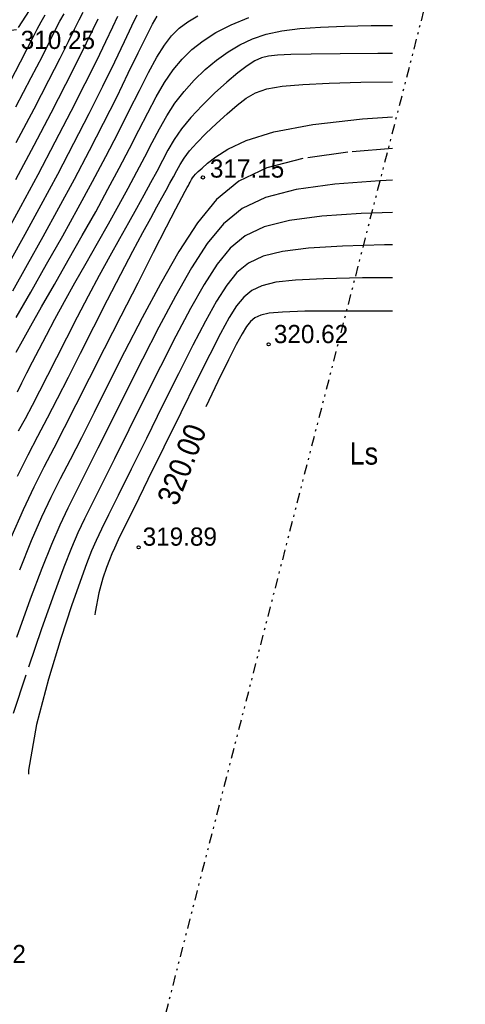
# Model space of a CAD drawing. Extents: x 4615668 to 9249187, y 5334101 to 10688993.
# Tile 93 of 120: x 4667902 to 4667924, y 5337377 to 5337425. Entities that reach past the tile are written whole.
import ezdxf
from ezdxf.enums import TextEntityAlignment as Align

# ---------------------------------------------------------------- set-up
doc = ezdxf.new("R2010")
doc.units = 0
doc.header["$MEASUREMENT"] = 0
for name, pattern in [('DIVIDE', [1.25, 0.5, -0.25, 0, -0.25, 0, -0.25]), ('SKARPA1', [1.5, 1, -0.5]), ('WARSTWICA', [3, 2, -1])]:
    doc.linetypes.add(name, pattern=pattern)
for name, color, linetype in [('10', 7, 'Continuous'), ('50', 7, 'Continuous'), ('51', 7, 'Continuous'), ('52', 7, 'Continuous'), ('58', 7, 'Continuous')]:
    doc.layers.add(name, color=color, linetype=linetype)
doc.styles.add('txt', font='TXT', dxfattribs={"height": 0.2})

# ---------------------------------------------------------------- blocks, each defined once
blk = doc.blocks.new('WYS')
at = {"layer": '52', "color": 67, "linetype": 'Continuous'}
blk.add_circle((0, 0), 0.08, dxfattribs=at)

msp = doc.modelspace()

# ---------------------------------------------------------------- linework, layer by layer
at = {"layer": '50', "color": 216, "linetype": 'Continuous'}
for points in [[(4667901.541, 5337414.662), (4667902.346, 5337416.141), (4667903.203, 5337417.735), (4667904.053, 5337419.342), (4667904.843, 5337420.864), (4667905.535, 5337422.226), (4667906.104, 5337423.378), (4667906.556, 5337424.313), (4667906.898, 5337425.033), (4667907.149, 5337425.557)], [(4667901.829, 5337422.345), (4667902.334, 5337423.305), (4667902.699, 5337424.01), (4667902.961, 5337424.527), (4667903.161, 5337424.928), (4667903.345, 5337425.279), (4667903.552, 5337425.63)], [(4667901.942, 5337411.965), (4667902.677, 5337413.279), (4667903.449, 5337414.662), (4667904.231, 5337416.08), (4667905.001, 5337417.504), (4667905.744, 5337418.911), (4667906.445, 5337420.275), (4667907.092, 5337421.564), (4667907.668, 5337422.74), (4667908.161, 5337423.755), (4667908.562, 5337424.572), (4667908.869, 5337425.173), (4667909.095, 5337425.57)], [(4667902.122, 5337419.31), (4667903.002, 5337420.978), (4667903.739, 5337422.395), (4667904.297, 5337423.492), (4667904.706, 5337424.316), (4667905.004, 5337424.927), (4667905.234, 5337425.389), (4667905.435, 5337425.758)], [(4667920.749, 5337423.715), (4667920.024, 5337423.716), (4667918.152, 5337423.706), (4667916.723, 5337423.692), (4667915.717, 5337423.671), (4667915.053, 5337423.638), (4667914.608, 5337423.585), (4667914.259, 5337423.496), (4667913.928, 5337423.346), (4667913.552, 5337423.107), (4667913.095, 5337422.761), (4667912.54, 5337422.297), (4667911.928, 5337421.746), (4667911.316, 5337421.151), (4667910.76, 5337420.554), (4667910.303, 5337419.988), (4667909.936, 5337419.453), (4667909.631, 5337418.936), (4667909.355, 5337418.42), (4667909.075, 5337417.885), (4667908.774, 5337417.319), (4667908.443, 5337416.712), (4667908.077, 5337416.054), (4667907.673, 5337415.337), (4667907.23, 5337414.549), (4667906.747, 5337413.682), (4667906.229, 5337412.735), (4667905.685, 5337411.715), (4667905.133, 5337410.664), (4667904.599, 5337409.63), (4667904.103, 5337408.657), (4667903.661, 5337407.782), (4667903.264, 5337407), (4667902.9, 5337406.293), (4667902.555, 5337405.64), (4667902.219, 5337405.022)], [(4667901.873, 5337399.767), (4667902.473, 5337401.145), (4667903.006, 5337402.275), (4667903.5, 5337403.254), (4667903.991, 5337404.196), (4667904.511, 5337405.205), (4667905.089, 5337406.343), (4667905.747, 5337407.647), (4667906.491, 5337409.122), (4667907.312, 5337410.739), (4667908.147, 5337412.375), (4667908.921, 5337413.885), (4667909.564, 5337415.133), (4667910.025, 5337416.022), (4667910.321, 5337416.588), (4667910.49, 5337416.908), (4667910.582, 5337417.079), (4667910.642, 5337417.188), (4667910.687, 5337417.27), (4667910.726, 5337417.344), (4667910.764, 5337417.415), (4667910.802, 5337417.484), (4667910.848, 5337417.557), (4667910.911, 5337417.64), (4667911.001, 5337417.741), (4667911.131, 5337417.87), (4667911.32, 5337418.046), (4667911.594, 5337418.285), (4667911.994, 5337418.6), (4667912.587, 5337418.989), (4667913.503, 5337419.416), (4667914.878, 5337419.835), (4667916.797, 5337420.202), (4667919.266, 5337420.481), (4667920.749, 5337420.586)], [(4667920.749, 5337417.443), (4667920.129, 5337417.418), (4667917.895, 5337417.25), (4667915.975, 5337416.986), (4667914.463, 5337416.594), (4667913.297, 5337416.04), (4667912.376, 5337415.287), (4667911.578, 5337414.311), (4667910.795, 5337413.104), (4667909.999, 5337411.707), (4667909.186, 5337410.179), (4667908.373, 5337408.591), (4667907.581, 5337407.016), (4667906.837, 5337405.524), (4667906.165, 5337404.181), (4667905.582, 5337403.025), (4667905.094, 5337402.066), (4667904.671, 5337401.222), (4667904.273, 5337400.381), (4667903.856, 5337399.42), (4667903.377, 5337398.221), (4667902.81, 5337396.706), (4667902.136, 5337394.818)], [(4667920.749, 5337414.247), (4667920.359, 5337414.244), (4667918.267, 5337414.188), (4667916.597, 5337414.086), (4667915.308, 5337413.923), (4667914.342, 5337413.682), (4667913.617, 5337413.339), (4667913.046, 5337412.872), (4667912.546, 5337412.255), (4667912.041, 5337411.465), (4667911.489, 5337410.478), (4667910.861, 5337409.278), (4667910.151, 5337407.871), (4667909.367, 5337406.293), (4667908.565, 5337404.669), (4667907.812, 5337403.144), (4667907.172, 5337401.85), (4667906.687, 5337400.878), (4667906.336, 5337400.169), (4667906.075, 5337399.621), (4667905.847, 5337399.098), (4667905.596, 5337398.462), (4667905.276, 5337397.591), (4667904.855, 5337396.377), (4667904.324, 5337394.764), (4667903.707, 5337392.75), (4667903.125, 5337390.507), (4667902.723, 5337388.252), (4667902.717, 5337388.057)]]:
    msp.add_lwpolyline(points, dxfattribs=at)
at = {"layer": '50', "color": 245, "linetype": 'WARSTWICA'}
for points in [[(4667901.801, 5337413.403), (4667902.554, 5337414.768), (4667903.351, 5337416.227), (4667904.17, 5337417.749), (4667904.973, 5337419.275), (4667905.73, 5337420.744), (4667906.411, 5337422.103), (4667906.997, 5337423.302), (4667907.476, 5337424.303), (4667907.843, 5337425.082), (4667908.102, 5337425.634)], [(4667902.104, 5337417.477), (4667903.01, 5337419.179), (4667903.854, 5337420.788), (4667904.58, 5337422.197), (4667905.156, 5337423.343), (4667905.597, 5337424.243), (4667905.927, 5337424.928), (4667906.174, 5337425.438)], [(4667902.105, 5337421.083), (4667902.863, 5337422.526), (4667903.413, 5337423.592), (4667903.798, 5337424.354), (4667904.068, 5337424.899), (4667904.282, 5337425.319), (4667904.488, 5337425.684)], [(4667902.115, 5337410.644), (4667902.837, 5337411.904), (4667903.624, 5337413.283), (4667904.421, 5337414.695), (4667905.188, 5337416.074), (4667905.901, 5337417.383), (4667906.558, 5337418.622), (4667907.162, 5337419.792), (4667907.716, 5337420.888), (4667908.22, 5337421.894), (4667908.674, 5337422.783), (4667909.083, 5337423.532), (4667909.455, 5337424.132), (4667909.812, 5337424.595), (4667910.188, 5337424.964), (4667910.615, 5337425.282), (4667911.111, 5337425.586)], [(4667902.173, 5337406.977), (4667902.399, 5337407.417), (4667902.646, 5337407.906), (4667902.926, 5337408.457), (4667903.246, 5337409.081), (4667903.614, 5337409.785), (4667904.034, 5337410.572), (4667904.507, 5337411.437), (4667905.026, 5337412.368), (4667905.578, 5337413.343), (4667906.137, 5337414.328), (4667906.682, 5337415.29), (4667907.195, 5337416.205), (4667907.664, 5337417.059), (4667908.091, 5337417.857), (4667908.483, 5337418.606), (4667908.85, 5337419.315), (4667909.206, 5337419.99), (4667909.574, 5337420.636), (4667909.975, 5337421.253), (4667910.425, 5337421.842), (4667910.928, 5337422.4), (4667911.47, 5337422.919), (4667912.035, 5337423.389), (4667912.611, 5337423.803), (4667913.196, 5337424.154), (4667913.813, 5337424.441), (4667914.491, 5337424.668), (4667915.262, 5337424.836), (4667916.155, 5337424.952), (4667917.186, 5337425.027), (4667918.366, 5337425.071), (4667919.691, 5337425.095), (4667920.749, 5337425.102)], [(4667902.173, 5337402.802), (4667902.703, 5337403.848), (4667903.19, 5337404.773), (4667903.667, 5337405.683), (4667904.161, 5337406.645), (4667904.699, 5337407.706), (4667905.296, 5337408.887), (4667905.956, 5337410.184), (4667906.64, 5337411.52), (4667907.303, 5337412.8), (4667907.897, 5337413.934), (4667908.386, 5337414.852), (4667908.775, 5337415.569), (4667909.081, 5337416.122), (4667909.33, 5337416.566), (4667909.542, 5337416.95), (4667909.73, 5337417.295), (4667909.901, 5337417.615), (4667910.063, 5337417.92), (4667910.229, 5337418.22), (4667910.429, 5337418.537), (4667910.695, 5337418.892), (4667911.052, 5337419.3), (4667911.509, 5337419.765), (4667912.027, 5337420.257), (4667912.555, 5337420.738), (4667913.053, 5337421.167), (4667913.501, 5337421.512), (4667913.965, 5337421.774), (4667914.531, 5337421.963), (4667915.289, 5337422.095), (4667916.315, 5337422.187), (4667917.616, 5337422.251), (4667919.178, 5337422.295), (4667920.749, 5337422.322)], [(4667920.749, 5337419.008), (4667918.544, 5337418.832), (4667916.309, 5337418.517), (4667914.523, 5337418.051), (4667913.138, 5337417.391), (4667912.041, 5337416.495), (4667911.094, 5337415.34), (4667910.172, 5337413.923), (4667909.255, 5337412.321), (4667908.349, 5337410.629), (4667907.484, 5337408.951), (4667906.688, 5337407.377), (4667905.973, 5337405.952), (4667905.341, 5337404.699), (4667904.787, 5337403.612), (4667904.297, 5337402.661), (4667903.838, 5337401.749), (4667903.373, 5337400.763), (4667902.865, 5337399.594), (4667902.284, 5337398.149)], [(4667920.749, 5337415.855), (4667919.198, 5337415.803), (4667917.246, 5337415.668), (4667915.642, 5337415.454), (4667914.402, 5337415.138), (4667913.457, 5337414.689), (4667912.711, 5337414.079), (4667912.062, 5337413.283), (4667911.418, 5337412.284), (4667910.744, 5337411.092), (4667910.024, 5337409.728), (4667909.262, 5337408.231), (4667908.474, 5337406.654), (4667907.701, 5337405.097), (4667906.989, 5337403.662), (4667906.377, 5337402.437), (4667905.891, 5337401.472), (4667905.504, 5337400.695), (4667905.174, 5337399.999), (4667904.848, 5337399.247), (4667904.471, 5337398.293), (4667903.994, 5337396.998), (4667903.376, 5337395.238), (4667902.597, 5337392.956), (4667901.665, 5337390.174)], [(4667920.749, 5337412.612), (4667919.268, 5337412.608), (4667917.337, 5337412.573), (4667915.949, 5337412.504), (4667914.974, 5337412.392), (4667914.281, 5337412.225), (4667913.776, 5337411.988), (4667913.381, 5337411.664), (4667913.03, 5337411.227), (4667912.664, 5337410.645), (4667912.234, 5337409.863), (4667911.699, 5337408.827), (4667911.04, 5337407.511), (4667910.26, 5337405.931), (4667909.429, 5337404.241), (4667908.636, 5337402.626), (4667907.967, 5337401.263), (4667907.484, 5337400.283), (4667907.169, 5337399.642), (4667906.977, 5337399.243), (4667906.849, 5337398.958), (4667906.731, 5337398.662), (4667906.59, 5337398.277), (4667906.409, 5337397.743), (4667906.202, 5337397.017), (4667906.018, 5337396.073), (4667906.017, 5337395.941)]]:
    msp.add_lwpolyline(points, dxfattribs=at)
at = {"layer": '50', "color": 7, "linetype": 'Continuous'}
for points in [[(4667902.109, 5337408.934), (4667902.42, 5337409.496), (4667902.841, 5337410.243), (4667903.376, 5337411.18), (4667904.009, 5337412.285), (4667904.695, 5337413.484), (4667905.388, 5337414.703), (4667906.051, 5337415.886), (4667906.661, 5337416.997), (4667907.218, 5337418.037), (4667907.727, 5337419.012), (4667908.196, 5337419.927), (4667908.634, 5337420.785), (4667909.053, 5337421.573), (4667909.466, 5337422.28), (4667909.887, 5337422.901), (4667910.331, 5337423.438), (4667910.818, 5337423.911), (4667911.37, 5337424.342), (4667912.009, 5337424.749), (4667912.758, 5337425.141), (4667913.643, 5337425.506)], [(4667920.749, 5337410.968), (4667918.178, 5337410.973), (4667916.406, 5337410.958), (4667915.3, 5337410.922), (4667914.641, 5337410.861), (4667914.221, 5337410.769), (4667913.936, 5337410.638), (4667913.717, 5337410.457), (4667913.517, 5337410.204), (4667913.298, 5337409.849), (4667913.013, 5337409.321), (4667912.622, 5337408.549), (4667912.103, 5337407.489), (4667911.511, 5337406.238)]]:
    msp.add_lwpolyline(points, dxfattribs=at)
at = {"layer": '51', "color": 3, "linetype": 'SKARPA1'}
msp.add_lwpolyline([(4667943.401, 5337434.48), (4667934.148, 5337430.266), (4667933.059, 5337429.985), (4667930.014, 5337429.587), (4667918.797, 5337433.533), (4667915.712, 5337427.32), (4667909.373, 5337426.612), (4667903.565, 5337427.114), (4667902.133, 5337424.886), (4667894.248, 5337423.981), (4667888.38, 5337424.349)], dxfattribs=at)
at = {"layer": '58', "color": 1, "linetype": 'DIVIDE'}
msp.add_lwpolyline([(4667923.013, 5337428.634), (4667899.319, 5337336.634)], dxfattribs=at)

# ---------------------------------------------------------------- block references
at = {"layer": '52', "color": 67, "linetype": 'Continuous'}
for p in [(4667911.359, 5337417.584), (4667914.616, 5337409.324), (4667908.178, 5337399.279)]:
    msp.add_blockref('WYS', p, dxfattribs=at)

# ---------------------------------------------------------------- texts
at = {"layer": '10', "color": 125, "linetype": 'Continuous', "style": 'txt', "width": 0.909091}
msp.add_text('Ls', height=1.1, dxfattribs=at).set_placement((4667919.333, 5337403.914), align=Align.MIDDLE)
at = {"layer": '50', "color": 6, "linetype": 'Continuous', "style": 'txt', "width": 0.909091}
msp.add_text('320.00', height=1.1, rotation=68.7626, dxfattribs=at).set_placement((4667910.312, 5337403.383), align=Align.MIDDLE)
at = {"layer": '52', "color": 67, "linetype": 'Continuous', "style": 'txt'}
for s, p in [('310.25', (4667902.34, 5337423.942)), ('317.15', (4667911.706, 5337417.574)), ('320.62', (4667914.874, 5337409.383)), ('319.89', (4667908.377, 5337399.358)), ('318.62', (4667898.915, 5337378.698))]:
    msp.add_text(s, height=0.9, dxfattribs=at).set_placement(p)

doc.saveas('drawing.dxf')
